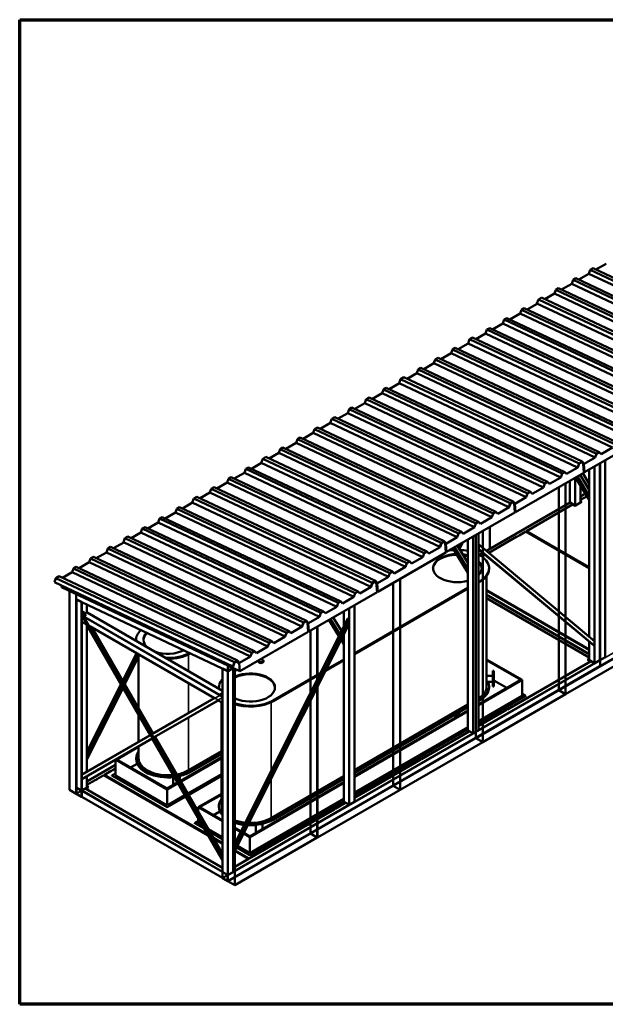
# Model space of a CAD drawing. Header units: millimetres. Extents: x 200 to 14650, y 200 to 10300.
# Tile 1 of 2: x 200 to 6208, y 200 to 10300. Entities that reach past the tile are written whole.
import ezdxf

# ---------------------------------------------------------------- set-up
doc = ezdxf.new("R2010")
doc.units = ezdxf.units.MM
doc.header["$LTSCALE"] = 50
for name, color, linetype, lineweight in [('Border (ISO)', 7, 'Continuous', 70), ('Visible (ISO)', 7, 'Continuous', 50), ('Visible Narrow (ISO)', 7, 'Continuous', 35)]:
    doc.layers.add(name, color=color, linetype=linetype, lineweight=lineweight)

# ---------------------------------------------------------------- blocks, each defined once
blk = doc.blocks.new('Borders right top border')
at = {"layer": 'Border (ISO)'}
for p, q in [((4, 206), (293, 206)), ((4, 4), (4, 206)), ((293, 4), (4, 4))]:
    blk.add_line(p, q, dxfattribs=at)

msp = doc.modelspace()

# ---------------------------------------------------------------- linework, layer by layer
at = {"layer": 'Visible (ISO)'}
for p, q in [((6216, 7796), (6112, 7736)), ((6040, 7694), (5936, 7634)), ((6054, 7733), (6040, 7694)), ((7871, 6829), (6040, 7694)), ((6083, 7750), (6054, 7733)), ((7885, 6869), (6054, 7733)), ((7914, 6885), (6083, 7750)), ((5864, 7592), (5759, 7531)), ((5878, 7631), (5864, 7592)), ((7695, 6727), (5864, 7592)), ((5906, 7647), (5878, 7631)), ((7709, 6766), (5878, 7631)), ((7737, 6783), (5906, 7647)), ((5687, 7490), (5588, 7433)), ((5701, 7529), (5687, 7490)), ((7518, 6625), (5687, 7490)), ((5729, 7545), (5701, 7529)), ((7532, 6664), (5701, 7529)), ((7560, 6681), (5729, 7545)), ((5509, 7387), (5405, 7327)), ((5522, 7430), (5507, 7389)), ((7338, 6524), (5507, 7389)), ((5554, 7449), (5522, 7430)), ((7353, 6565), (5522, 7430)), ((7385, 6584), (5554, 7449)), ((5333, 7286), (5228, 7225)), ((5347, 7325), (5333, 7286)), ((7164, 6421), (5333, 7286)), ((5376, 7341), (5347, 7325)), ((7178, 6460), (5347, 7325)), ((7207, 6477), (5376, 7341)), ((5157, 7184), (5052, 7123)), ((5171, 7223), (5157, 7184)), ((6987, 6319), (5157, 7184)), ((5199, 7239), (5171, 7223)), ((7002, 6358), (5171, 7223)), ((7030, 6375), (5199, 7239)), ((4980, 7082), (4881, 7024)), ((4994, 7121), (4980, 7082)), ((6811, 6217), (4980, 7082)), ((5022, 7137), (4994, 7121)), ((6825, 6256), (4994, 7121)), ((6853, 6272), (5022, 7137)), ((4802, 6979), (4698, 6919)), ((4815, 7022), (4800, 6980)), ((6631, 6116), (4800, 6980)), ((4847, 7040), (4815, 7022)), ((6646, 6157), (4815, 7022)), ((6678, 6176), (4847, 7040)), ((4626, 6878), (4521, 6817)), ((4640, 6917), (4626, 6878)), ((6457, 6013), (4626, 6878)), ((4669, 6933), (4640, 6917)), ((6471, 6052), (4640, 6917)), ((6499, 6068), (4669, 6933)), ((4449, 6776), (4345, 6715)), ((4463, 6815), (4449, 6776)), ((6280, 5911), (4449, 6776)), ((4492, 6831), (4463, 6815)), ((6294, 5950), (4463, 6815)), ((6323, 5966), (4492, 6831)), ((4273, 6673), (4174, 6616)), ((4287, 6713), (4273, 6673)), ((6104, 5809), (4273, 6673)), ((4315, 6729), (4287, 6713)), ((6118, 5848), (4287, 6713)), ((6146, 5864), (4315, 6729)), ((4095, 6571), (3991, 6511)), ((4108, 6614), (4093, 6572)), ((5924, 5707), (4093, 6572)), ((4140, 6632), (4108, 6614)), ((5939, 5749), (4108, 6614)), ((5971, 5768), (4140, 6632)), ((3919, 6469), (3814, 6409)), ((3933, 6508), (3919, 6469)), ((5750, 5605), (3919, 6469)), ((3961, 6525), (3933, 6508)), ((5764, 5644), (3933, 6508)), ((5792, 5660), (3961, 6525)), ((3742, 6367), (3637, 6307)), ((3756, 6406), (3742, 6367)), ((5573, 5503), (3742, 6367)), ((3785, 6423), (3756, 6406)), ((5587, 5542), (3756, 6406)), ((5616, 5558), (3785, 6423)), ((3566, 6265), (3467, 6208)), ((3580, 6304), (3566, 6265)), ((5396, 5401), (3566, 6265)), ((3608, 6321), (3580, 6304)), ((5411, 5440), (3580, 6304)), ((5439, 5456), (3608, 6321)), ((3388, 6163), (3284, 6103)), ((3401, 6205), (3386, 6164)), ((5217, 5299), (3386, 6164)), ((3433, 6224), (3401, 6205)), ((5232, 5341), (3401, 6205)), ((5264, 5359), (3433, 6224)), ((3212, 6061), (3107, 6001)), ((3226, 6100), (3212, 6061)), ((5043, 5196), (3212, 6061)), ((3254, 6117), (3226, 6100)), ((5057, 5236), (3226, 6100)), ((5085, 5252), (3254, 6117)), ((5994, 5657), (6694, 6061)), ((3035, 5959), (2930, 5898)), ((3049, 5998), (3035, 5959)), ((4866, 5094), (3035, 5959)), ((3078, 6014), (3049, 5998)), ((4880, 5133), (3049, 5998)), ((4908, 5150), (3078, 6014)), ((2872, 5896), (2858, 5857)), ((2901, 5912), (2872, 5896)), ((4703, 5031), (2872, 5896)), ((4732, 5048), (2901, 5912)), ((6146, 5864), (6118, 5848)), ((6164, 5844), (6146, 5864)), ((6164, 5844), (6280, 5911)), ((2693, 5797), (2679, 5756)), ((2726, 5816), (2693, 5797)), ((4524, 4933), (2693, 5797)), ((4556, 4951), (2726, 5816)), ((2858, 5857), (2759, 5800)), ((4689, 4992), (2858, 5857)), ((5971, 5768), (5939, 5749)), ((5941, 5746), (5969, 5762)), ((5969, 5762), (5941, 5746)), ((5969, 5762), (5988, 5742)), ((5980, 5751), (5969, 5762)), ((5992, 5744), (5971, 5768)), ((5992, 5744), (6104, 5809)), ((6118, 5848), (6104, 5809)), ((6208, 3764), (6208, 5780)), ((2519, 5692), (2505, 5653)), ((2547, 5708), (2519, 5692)), ((4350, 4827), (2519, 5692)), ((4378, 4844), (2547, 5708)), ((2681, 5754), (2577, 5694)), ((4509, 4891), (2679, 5756)), ((5792, 5660), (5764, 5644)), ((5811, 5640), (5792, 5660)), ((5811, 5640), (5927, 5707)), ((5939, 5749), (5924, 5707)), ((5924, 5707), (5927, 5707)), ((5927, 5707), (5941, 5746)), ((5941, 5746), (5927, 5707)), ((5981, 5745), (5980, 5751)), ((5980, 5751), (5987, 5653)), ((5981, 5745), (5988, 5742)), ((5987, 5660), (5981, 5745)), ((5987, 5660), (5994, 5657)), ((5987, 5653), (5987, 5660)), ((5994, 5657), (5988, 5742)), ((6043, 5685), (6043, 3973)), ((6151, 5748), (6151, 3731)), ((2342, 5590), (2328, 5551)), ((2370, 5606), (2342, 5590)), ((4173, 4725), (2342, 5590)), ((4201, 4742), (2370, 5606)), ((2505, 5653), (2400, 5592)), ((4336, 4788), (2505, 5653)), ((5287, 5249), (5987, 5653)), ((5616, 5558), (5587, 5542)), ((5634, 5538), (5616, 5558)), ((5634, 5538), (5750, 5605)), ((5764, 5644), (5750, 5605)), ((5845, 5571), (5845, 5348)), ((5903, 5604), (6043, 5376)), ((5949, 5631), (6043, 5477)), ((6043, 5539), (5977, 5647)), ((2165, 5488), (2151, 5449)), ((2194, 5504), (2165, 5488)), ((3996, 4623), (2165, 5488)), ((4025, 4640), (2194, 5504)), ((2328, 5551), (2223, 5490)), ((4159, 4686), (2328, 5551)), ((5439, 5456), (5411, 5440)), ((5457, 5436), (5439, 5456)), ((5457, 5436), (5573, 5503)), ((5587, 5542), (5573, 5503)), ((5730, 3421), (5730, 5504)), ((5730, 5504), (5730, 3421)), ((5799, 5544), (5799, 3380)), ((5799, 3381), (5799, 5544)), ((5800, 5545), (5800, 3380)), ((5953, 5523), (5953, 5348)), ((1986, 5389), (1971, 5347)), ((2018, 5407), (1986, 5389)), ((3817, 4524), (1986, 5389)), ((3849, 4543), (2018, 5407)), ((2151, 5449), (2052, 5391)), ((3982, 4584), (2151, 5449)), ((5264, 5359), (5232, 5341)), ((5234, 5338), (5262, 5354)), ((5262, 5354), (5234, 5338)), ((5262, 5354), (5281, 5334)), ((5272, 5342), (5262, 5354)), ((5285, 5336), (5264, 5359)), ((5285, 5336), (5396, 5401)), ((5411, 5440), (5396, 5401)), ((5953, 5409), (6005, 5439)), ((5953, 5374), (6021, 5413)), ((5966, 5353), (5953, 5360)), ((5953, 5358), (5964, 5351)), ((1812, 5284), (1798, 5245)), ((1840, 5300), (1812, 5284)), ((3643, 4419), (1812, 5284)), ((3671, 4435), (1840, 5300)), ((1974, 5346), (1870, 5286)), ((3802, 4483), (1971, 5347)), ((4988, 4852), (5846, 5347)), ((5104, 5232), (5220, 5298)), ((5232, 5341), (5217, 5299)), ((5217, 5299), (5220, 5298)), ((5220, 5298), (5234, 5338)), ((5234, 5338), (5220, 5298)), ((5273, 5337), (5272, 5342)), ((5272, 5342), (5280, 5244)), ((5273, 5337), (5281, 5334)), ((5280, 5252), (5273, 5337)), ((5287, 5249), (5281, 5334)), ((5401, 5055), (5871, 5326)), ((5847, 5346), (5895, 5318)), ((5871, 5326), (5896, 5312)), ((5896, 5312), (5966, 5353)), ((5903, 5318), (5952, 5346)), ((1635, 5182), (1621, 5143)), ((1663, 5198), (1635, 5182)), ((3466, 4317), (1635, 5182)), ((3494, 4333), (1663, 5198)), ((1798, 5245), (1693, 5184)), ((3629, 4380), (1798, 5245)), ((4580, 4840), (5280, 5244)), ((4927, 5129), (5043, 5196)), ((5057, 5236), (5043, 5196)), ((5085, 5252), (5057, 5236)), ((5104, 5232), (5085, 5252)), ((5280, 5252), (5287, 5249)), ((5280, 5244), (5280, 5252)), ((1458, 5080), (1444, 5040)), ((1487, 5096), (1458, 5080)), ((3289, 4215), (1458, 5080)), ((3317, 4231), (1487, 5096)), ((1621, 5143), (1516, 5082)), ((3452, 4278), (1621, 5143)), ((4750, 5027), (4866, 5094)), ((4880, 5133), (4866, 5094)), ((4908, 5150), (4880, 5133)), ((4927, 5129), (4908, 5150)), ((4950, 5054), (4950, 2890)), ((4950, 2891), (4950, 5054)), ((4952, 5055), (4952, 2890)), ((5022, 5096), (5022, 4872)), ((5022, 4872), (5022, 5096)), ((5323, 5010), (5394, 5050)), ((5394, 5050), (6043, 4675)), ((6043, 4684), (5401, 5055)), ((5401, 5052), (5401, 5055)), ((5401, 5052), (6043, 4681)), ((1279, 4981), (1264, 4939)), ((1311, 4999), (1279, 4981)), ((3110, 4116), (1279, 4981)), ((3142, 4135), (1311, 4999)), ((1444, 5040), (1345, 4983)), ((3275, 4176), (1444, 5040)), ((4556, 4951), (4524, 4933)), ((4578, 4928), (4556, 4951)), ((4578, 4928), (4689, 4992)), ((4703, 5031), (4689, 4992)), ((4732, 5048), (4703, 5031)), ((4750, 5027), (4732, 5048)), ((4799, 4967), (4799, 3013)), ((4881, 2931), (4881, 5014)), ((4881, 5014), (4881, 2931)), ((4907, 5029), (4907, 3013)), ((5014, 4831), (5301, 4997)), ((5302, 4998), (5305, 4999)), ((5302, 4997), (5302, 4998)), ((5306, 5000), (5317, 5006)), ((5306, 4999), (5306, 5000)), ((5321, 5004), (5317, 5006)), ((5319, 5007), (5320, 5008)), ((5319, 5007), (5322, 5005)), ((5319, 5006), (5319, 5007)), ((5324, 5007), (5320, 5008)), ((5322, 5005), (5321, 5004)), ((5323, 5010), (5325, 5007)), ((5323, 5007), (5323, 5010)), ((5323, 5007), (5323, 5007)), ((5422, 5040), (5417, 5037)), ((1105, 4875), (1091, 4836)), ((1133, 4892), (1105, 4875)), ((2936, 4011), (1105, 4875)), ((2964, 4027), (1133, 4892)), ((1267, 4938), (1163, 4878)), ((3095, 4074), (1264, 4939)), ((4397, 4823), (4513, 4890)), ((4524, 4933), (4509, 4891)), ((4509, 4891), (4513, 4890)), ((4513, 4890), (4527, 4929)), ((4527, 4929), (4513, 4890)), ((4527, 4929), (4555, 4946)), ((4555, 4946), (4527, 4929)), ((4555, 4946), (4573, 4925)), ((4565, 4934), (4555, 4946)), ((4566, 4929), (4565, 4934)), ((4565, 4934), (4573, 4836)), ((4566, 4929), (4573, 4925)), ((4573, 4844), (4566, 4929)), ((4580, 4840), (4573, 4925)), ((4645, 4878), (4799, 4626)), ((4652, 4861), (4652, 4865)), ((4690, 4904), (4799, 4727)), ((4709, 4915), (4709, 4873)), ((4712, 4869), (4745, 4936)), ((6095, 3930), (4907, 4920)), ((6085, 3883), (4907, 4866)), ((4908, 4873), (4908, 4914)), ((4909, 4914), (4909, 4872)), ((928, 4773), (914, 4734)), ((956, 4790), (928, 4773)), ((2759, 3909), (928, 4773)), ((2787, 3925), (956, 4790)), ((1091, 4836), (986, 4776)), ((2922, 3972), (1091, 4836)), ((3873, 4432), (4573, 4836)), ((4220, 4721), (4336, 4788)), ((4350, 4827), (4336, 4788)), ((4378, 4844), (4350, 4827)), ((4397, 4823), (4378, 4844)), ((4573, 4844), (4580, 4840)), ((4573, 4836), (4573, 4844)), ((4915, 4810), (4950, 4830)), ((4945, 4791), (4975, 4809)), ((8133, 4812), (6153, 3668)), ((751, 4671), (737, 4632)), ((779, 4688), (751, 4671)), ((2582, 3807), (751, 4671)), ((2610, 3823), (779, 4688)), ((914, 4734), (809, 4674)), ((2745, 3870), (914, 4734)), ((4043, 4619), (4159, 4686)), ((4173, 4725), (4159, 4686)), ((4201, 4742), (4173, 4725)), ((4220, 4721), (4201, 4742)), ((5015, 4674), (5015, 4666)), ((572, 4572), (557, 4531)), ((604, 4591), (572, 4572)), ((2403, 3708), (572, 4572)), ((2435, 3726), (604, 4591)), ((737, 4632), (638, 4575)), ((2568, 3768), (737, 4632)), ((3871, 4520), (3982, 4584)), ((3996, 4623), (3982, 4584)), ((4025, 4640), (3996, 4623)), ((4043, 4619), (4025, 4640)), ((4102, 4564), (4102, 2400)), ((4102, 2401), (4102, 4564)), ((4103, 4565), (4103, 2401)), ((4990, 3565), (4990, 4594)), ((2388, 3666), (557, 4531)), ((628, 4480), (626, 4498)), ((628, 4480), (2459, 3616)), ((3634, 3799), (4799, 4472)), ((4799, 4464), (3634, 3791)), ((3690, 4415), (3805, 4482)), ((3817, 4524), (3802, 4483)), ((3802, 4483), (3805, 4482)), ((3805, 4482), (3820, 4521)), ((3820, 4521), (3805, 4482)), ((3849, 4543), (3817, 4524)), ((3820, 4521), (3848, 4537)), ((3848, 4537), (3820, 4521)), ((3848, 4537), (3866, 4517)), ((3858, 4526), (3848, 4537)), ((3871, 4520), (3849, 4543)), ((3859, 4520), (3858, 4526)), ((3858, 4526), (3866, 4428)), ((3859, 4520), (3866, 4517)), ((3866, 4435), (3859, 4520)), ((3873, 4432), (3866, 4517)), ((4032, 2441), (4032, 4524)), ((4032, 4524), (4032, 2441)), ((4907, 4534), (4920, 4542)), ((4920, 4534), (4907, 4526)), ((6043, 3839), (4990, 4447)), ((4990, 4444), (6043, 3836)), ((710, 2400), (710, 4441)), ((780, 2360), (780, 4408)), ((780, 4408), (780, 4356)), ((781, 4353), (2337, 3619)), ((782, 2425), (782, 4352)), ((832, 4327), (784, 4349)), ((786, 4351), (834, 4328)), ((3166, 4024), (3866, 4428)), ((3513, 4313), (3629, 4380)), ((3643, 4419), (3629, 4380)), ((3671, 4435), (3643, 4419)), ((3690, 4415), (3671, 4435)), ((3866, 4435), (3873, 4432)), ((3866, 4428), (3866, 4435)), ((6043, 3792), (4990, 4400)), ((4990, 4365), (6043, 3757)), ((890, 4219), (890, 4302)), ((3336, 4211), (3452, 4278)), ((3466, 4317), (3452, 4278)), ((3494, 4333), (3466, 4317)), ((3513, 4313), (3494, 4333)), ((3634, 4294), (3634, 2278)), ((836, 4217), (836, 4180)), ((836, 4184), (836, 4128)), ((848, 4228), (839, 4223)), ((877, 4181), (850, 4227)), ((889, 4219), (863, 4204)), ((2281, 3417), (892, 4219)), ((2389, 1817), (3566, 4157)), ((3163, 4111), (3275, 4176)), ((3289, 4215), (3275, 4176)), ((3317, 4231), (3289, 4215)), ((3336, 4211), (3317, 4231)), ((3372, 4143), (3475, 3975)), ((3417, 4169), (3502, 4030)), ((3526, 4232), (3526, 4077)), ((3577, 4153), (3569, 4158)), ((3580, 4105), (3580, 4146)), ((881, 4100), (838, 4125)), ((1540, 2960), (881, 4101)), ((890, 2587), (890, 4085)), ((2197, 3341), (920, 4078)), ((1570, 2979), (944, 4064)), ((2391, 1740), (3579, 4102)), ((2982, 4007), (3098, 4074)), ((3110, 4116), (3095, 4074)), ((3095, 4074), (3098, 4074)), ((3098, 4074), (3112, 4113)), ((3112, 4113), (3098, 4074)), ((3142, 4135), (3110, 4116)), ((3112, 4113), (3141, 4129)), ((3141, 4129), (3112, 4113)), ((3141, 4129), (3159, 4109)), ((3151, 4118), (3141, 4129)), ((3163, 4111), (3142, 4135)), ((3152, 4112), (3151, 4118)), ((3151, 4118), (3159, 4020)), ((3152, 4112), (3159, 4109)), ((3159, 4027), (3152, 4112)), ((3166, 4024), (3159, 4109)), ((3253, 4074), (3253, 1910)), ((3253, 1911), (3253, 4074)), ((3255, 4075), (3255, 1911)), ((1395, 3931), (1395, 3940)), ((2459, 3616), (3159, 4020)), ((2806, 3905), (2922, 3972)), ((2936, 4011), (2922, 3972)), ((2964, 4027), (2936, 4011)), ((2982, 4007), (2964, 4027)), ((3159, 4027), (3166, 4024)), ((3159, 4020), (3159, 4027)), ((3184, 1951), (3184, 4034)), ((3184, 4034), (3184, 1951)), ((3525, 3994), (3526, 3992)), ((3526, 3996), (3526, 2278)), ((2629, 3803), (2745, 3870)), ((2759, 3909), (2745, 3870)), ((2787, 3925), (2759, 3909)), ((2806, 3905), (2787, 3925)), ((3497, 3938), (3526, 3891)), ((5730, 3421), (6578, 3911)), ((5800, 3380), (6647, 3869)), ((6043, 3919), (6043, 3731)), ((6094, 3878), (6086, 3883)), ((6097, 3882), (6097, 3923)), ((1258, 3521), (1399, 3802)), ((1279, 3484), (1420, 3764)), ((1420, 3789), (1420, 3240)), ((1950, 3799), (1952, 3800)), ((2456, 3703), (2568, 3768)), ((2582, 3807), (2568, 3768)), ((2610, 3823), (2582, 3807)), ((2629, 3803), (2610, 3823)), ((5355, 3527), (4990, 3738)), ((6043, 3743), (6026, 3734)), ((6029, 3733), (6043, 3741)), ((6206, 3762), (6158, 3734)), ((2281, 3643), (2281, 1560)), ((2331, 3619), (2283, 3641)), ((2285, 3643), (2333, 3620)), ((2334, 1464), (6153, 3668)), ((2335, 3674), (2335, 1462)), ((2335, 3621), (2335, 3674)), ((2338, 3673), (2338, 3623)), ((2340, 3621), (2387, 3649)), ((2388, 3647), (2340, 3619)), ((2340, 3619), (2388, 3647)), ((2403, 3708), (2388, 3666)), ((2388, 3666), (2391, 3665)), ((2389, 3648), (2389, 1560)), ((2391, 3665), (2405, 3705)), ((2435, 3726), (2403, 3708)), ((2405, 3705), (2434, 3721)), ((2406, 3640), (2406, 1421)), ((2423, 3715), (2452, 3701)), ((2434, 3721), (2452, 3701)), ((2456, 3703), (2435, 3726)), ((2459, 3616), (2452, 3701)), ((2650, 3715), (2650, 3723)), ((2700, 3715), (2700, 3723)), ((3526, 3729), (3337, 3620)), ((3342, 3631), (3526, 3737)), ((4990, 3730), (5341, 3527)), ((6055, 3718), (5206, 3228)), ((5206, 3225), (6055, 3715)), ((6026, 3734), (6055, 3718)), ((6038, 3727), (6043, 3730)), ((6045, 3729), (6093, 3701)), ((6055, 3715), (6055, 3718)), ((6101, 3701), (6150, 3729)), ((6154, 3727), (6154, 3671)), ((6154, 3671), (6154, 3727)), ((2424, 3632), (2389, 3612)), ((2799, 3317), (3285, 3598)), ((3279, 3586), (2799, 3309)), ((4990, 3571), (5055, 3571)), ((5055, 3620), (5055, 3460)), ((5065, 3620), (5055, 3620)), ((5065, 3460), (5065, 3620)), ((890, 2791), (1238, 3482)), ((890, 2710), (1260, 3445)), ((2244, 3450), (2244, 3442)), ((5341, 3527), (4907, 3277)), ((4907, 3269), (5355, 3527)), ((4990, 3508), (5055, 3508)), ((4990, 3458), (4990, 3508)), ((5015, 3450), (5015, 3458)), ((5065, 3460), (5055, 3460)), ((5199, 3446), (5065, 3523)), ((5355, 3364), (5355, 3527)), ((1560, 2974), (2196, 3341)), ((2253, 3374), (2281, 3390)), ((2279, 3347), (2279, 3384)), ((2279, 3351), (2279, 3295)), ((2280, 3385), (2280, 3348)), ((2281, 3297), (2281, 3352)), ((2281, 3344), (2281, 3344)), ((4881, 2931), (5730, 3421)), ((5355, 3364), (4907, 3105)), ((4907, 3085), (5390, 3364)), ((4952, 2890), (5799, 3380)), ((5390, 3364), (5355, 3384)), ((5390, 3358), (5390, 3364)), ((5730, 3421), (5799, 3381)), ((5730, 3421), (5800, 3380)), ((5799, 3380), (5799, 3381)), ((1580, 2939), (2236, 3318)), ((2280, 3293), (2236, 3318)), ((2269, 2233), (2269, 3299)), ((3634, 2603), (4799, 3276)), ((3634, 2583), (4799, 3255)), ((4799, 3247), (3634, 2575)), ((4907, 3318), (4920, 3325)), ((4920, 3317), (4907, 3309)), ((5178, 3236), (5199, 3224)), ((5180, 3235), (5185, 3237)), ((5180, 3235), (5185, 3237)), ((5187, 3236), (5182, 3233)), ((5183, 3233), (5188, 3236)), ((5206, 3228), (5185, 3240)), ((5185, 3237), (5206, 3225)), ((1420, 3167), (1420, 2893)), ((4799, 3214), (3634, 2542)), ((3634, 2534), (4799, 3206)), ((4672, 3174), (4672, 3142)), ((5199, 3224), (4907, 3055)), ((4907, 3052), (5199, 3221)), ((5199, 3221), (5199, 3224)), ((5206, 3225), (5206, 3228)), ((4799, 3043), (3634, 2371)), ((839, 2557), (1539, 2961)), ((2281, 1748), (1590, 2945)), ((3634, 2350), (4799, 3023)), ((4032, 2441), (4881, 2931)), ((4810, 2999), (4322, 2717)), ((4322, 2715), (4810, 2997)), ((4789, 3011), (4810, 2999)), ((4791, 3010), (4799, 3014)), ((4794, 3009), (4799, 3012)), ((4800, 3010), (4848, 2983)), ((4810, 2997), (4810, 2999)), ((4857, 2983), (4905, 3010)), ((4881, 2931), (4950, 2891)), ((4881, 2931), (4952, 2890)), ((839, 2511), (1559, 2927)), ((1197, 2711), (1420, 2840)), ((1420, 2847), (1420, 2723)), ((2279, 1679), (1558, 2928)), ((4103, 2401), (4950, 2890)), ((4950, 2890), (4950, 2891)), ((2269, 2734), (1851, 2493)), ((2269, 2795), (1932, 2601)), ((2269, 2774), (1950, 2590)), ((1950, 2582), (2269, 2766)), ((4296, 2724), (4301, 2727)), ((4296, 2724), (4301, 2727)), ((4322, 2717), (4301, 2730)), ((4301, 2727), (4322, 2715)), ((890, 2486), (1183, 2655)), ((1183, 2547), (1183, 2710)), ((1184, 2710), (1713, 2405)), ((1713, 2413), (1197, 2711)), ((1406, 2668), (1338, 2629)), ((1395, 2723), (1395, 2715)), ((1855, 2486), (2269, 2725)), ((4315, 2713), (3634, 2320)), ((3634, 2317), (4315, 2711)), ((4294, 2725), (4315, 2713)), ((4303, 2726), (4298, 2723)), ((4299, 2723), (4304, 2726)), ((4315, 2711), (4315, 2713)), ((4322, 2715), (4322, 2717)), ((836, 2551), (836, 2514)), ((890, 2425), (890, 2541)), ((992, 2509), (1063, 2550)), ((1063, 2550), (2133, 1932)), ((1070, 2554), (1139, 2594)), ((1070, 2552), (1070, 2554)), ((2126, 1944), (1070, 2554)), ((1070, 2552), (2128, 1940)), ((1086, 2536), (1091, 2539)), ((1141, 2595), (1156, 2604)), ((1141, 2594), (1141, 2595)), ((1183, 2568), (1147, 2547)), ((1147, 2547), (1713, 2221)), ((1147, 2542), (1147, 2547)), ((1159, 2602), (1156, 2604)), ((1157, 2605), (1161, 2603)), ((1157, 2603), (1157, 2605)), ((1157, 2605), (1159, 2605)), ((1162, 2603), (1159, 2605)), ((1161, 2603), (1159, 2602)), ((1160, 2606), (1162, 2607)), ((1160, 2606), (1164, 2604)), ((1160, 2605), (1160, 2606)), ((1165, 2605), (1162, 2607)), ((1164, 2604), (1162, 2603)), ((1163, 2608), (1164, 2609)), ((1163, 2608), (1167, 2606)), ((1163, 2606), (1163, 2608)), ((1168, 2607), (1164, 2609)), ((1167, 2606), (1165, 2605)), ((1166, 2610), (1183, 2619)), ((1166, 2610), (1169, 2608)), ((1166, 2608), (1166, 2610)), ((1169, 2608), (1168, 2607)), ((1713, 2241), (1183, 2547)), ((1773, 2530), (1773, 2447)), ((1844, 2541), (1844, 2506)), ((2269, 2562), (1926, 2364)), ((1935, 2349), (2269, 2542)), ((2781, 2111), (3526, 2541)), ((879, 2411), (907, 2427)), ((890, 2451), (974, 2499)), ((907, 2427), (890, 2437)), ((890, 2435), (905, 2426)), ((975, 2499), (989, 2507)), ((975, 2499), (975, 2499)), ((993, 2506), (989, 2507)), ((992, 2509), (994, 2507)), ((992, 2507), (992, 2509)), ((992, 2507), (992, 2507)), ((1820, 2474), (1713, 2413)), ((1713, 2405), (1824, 2468)), ((3526, 2480), (2562, 1923)), ((2562, 1915), (3526, 2471)), ((2799, 2100), (3526, 2520)), ((3526, 2512), (2799, 2092)), ((3184, 1951), (4032, 2441)), ((4032, 2441), (4102, 2401)), ((4032, 2441), (4103, 2401)), ((780, 2360), (710, 2400)), ((780, 2420), (780, 2365)), ((781, 2360), (780, 2360)), ((781, 2423), (783, 2424)), ((782, 2363), (782, 2419)), ((832, 2395), (784, 2423)), ((832, 2395), (784, 2423)), ((784, 2420), (832, 2392)), ((832, 2332), (784, 2360)), ((784, 2357), (832, 2329)), ((834, 2389), (834, 2333)), ((835, 2329), (837, 2330)), ((836, 2332), (836, 2387)), ((836, 2332), (836, 2387)), ((838, 2329), (2279, 1497)), ((841, 2395), (889, 2423)), ((889, 2423), (841, 2395)), ((2281, 1601), (879, 2411)), ((879, 2409), (879, 2411)), ((879, 2409), (2281, 1599)), ((892, 2423), (895, 2421)), ((1713, 2241), (1713, 2405)), ((1894, 2346), (1713, 2241)), ((1713, 2221), (1903, 2331)), ((2269, 2358), (2031, 2221)), ((2045, 2221), (2269, 2350)), ((3255, 1911), (4102, 2400)), ((4102, 2400), (4102, 2401)), ((2244, 2225), (2244, 2233)), ((3526, 2308), (2562, 1751)), ((2562, 1731), (3526, 2288)), ((3537, 2264), (3438, 2207)), ((3438, 2205), (3537, 2262)), ((3516, 2276), (3537, 2264)), ((3518, 2275), (3526, 2279)), ((3521, 2274), (3526, 2277)), ((3528, 2276), (3576, 2248)), ((3537, 2262), (3537, 2264)), ((3584, 2248), (3632, 2276)), ((1713, 2215), (1713, 2221)), ((2031, 2221), (2281, 2077)), ((2031, 2181), (2031, 2221)), ((2281, 2085), (2045, 2221)), ((2254, 2178), (2187, 2139)), ((3431, 2203), (2555, 1697)), ((2555, 1694), (3431, 2200)), ((3410, 2215), (3431, 2203)), ((3412, 2214), (3417, 2217)), ((3412, 2214), (3417, 2217)), ((3419, 2216), (3414, 2213)), ((3415, 2213), (3420, 2215)), ((3438, 2207), (3417, 2219)), ((3417, 2217), (3438, 2205)), ((3431, 2200), (3431, 2203)), ((3438, 2205), (3438, 2207)), ((2031, 2078), (1996, 2058)), ((1996, 2058), (2093, 2002)), ((1996, 2052), (1996, 2058)), ((2031, 2058), (2031, 2108)), ((2075, 2032), (2031, 2058)), ((2470, 1976), (2389, 2022)), ((2622, 2040), (2622, 1958)), ((2692, 2051), (2692, 1998)), ((2281, 1913), (2138, 1996)), ((2156, 1965), (2281, 1893)), ((2335, 1462), (3184, 1951)), ((2389, 2014), (2466, 1970)), ((2498, 1952), (2562, 1915)), ((2562, 1923), (2501, 1958)), ((3184, 1951), (3253, 1911)), ((3184, 1951), (3255, 1911)), ((2281, 1854), (2189, 1908)), ((2191, 1904), (2281, 1852)), ((2196, 1895), (2281, 1846)), ((2403, 1843), (2389, 1851)), ((2389, 1830), (2395, 1827)), ((2406, 1421), (3253, 1910)), ((2562, 1751), (2434, 1825)), ((2562, 1751), (2562, 1915)), ((3253, 1910), (3253, 1911)), ((2279, 1681), (2279, 1718)), ((2280, 1719), (2280, 1682)), ((2391, 1743), (2391, 1785)), ((2392, 1784), (2392, 1743)), ((2408, 1773), (2548, 1693)), ((2410, 1778), (2555, 1694)), ((2555, 1697), (2411, 1779)), ((2426, 1809), (2562, 1731)), ((2562, 1725), (2562, 1731)), ((2548, 1693), (2389, 1601)), ((2389, 1599), (2548, 1690)), ((2528, 1704), (2533, 1707)), ((2531, 1702), (2536, 1705)), ((2536, 1705), (2531, 1702)), ((2548, 1690), (2548, 1693)), ((2555, 1694), (2555, 1697)), ((2279, 1555), (2279, 1499)), ((2279, 1499), (2279, 1555)), ((2280, 1557), (2282, 1558)), ((2281, 1498), (2281, 1553)), ((2331, 1529), (2283, 1557)), ((2283, 1557), (2331, 1529)), ((2283, 1555), (2331, 1527)), ((2333, 1523), (2333, 1468)), ((2335, 1466), (2335, 1522)), ((2340, 1529), (2388, 1557)), ((2331, 1466), (2283, 1494)), ((2283, 1492), (2331, 1464)), ((2335, 1462), (2406, 1421))]:
    msp.add_line(p, q, dxfattribs=at)
for centre, major_axis, ratio, start_param, end_param in [((5851, 5348), (-6, 0), 0.57735, 0, 0.785398), ((5899, 5320), (6, 0), 0.57735, 3.926991, 5.497787), ((5947, 5348), (6, 0), 0.57735, 5.497787, 6.283185), ((5302, 4997), (1, 0), 0.57735, 3.926991, 7.068583), ((5305, 4999), (1, 0), 0.57735, 3.926991, 7.068583), ((5325, 5007), (0.5, 0), 0.57735, 4.243505, 6.752069), ((4690, 4674), (-325, 0), 0.57735, 4.821327, 4.971676), ((4690, 4674), (-325, 0), 0.57735, 4.371841, 4.632141), ((4906, 4915), (-1.12, 5.38), 0.482607, 4.305805, 5.754981), ((4906, 4915), (0.56, -2.69), 0.482607, 1.164212, 2.489922), ((4906, 4874), (-0.56, 2.69), 0.482607, 2.980096, 4.305805), ((4906, 4874), (1.12, -5.38), 0.482607, 5.998221, 7.447398), ((4690, 4674), (-250, 0), 0.57735, 4.750071, 8.303137), ((4690, 4666), (-250, 0), 0.57735, 4.730244, 6.254897), ((4690, 4674), (250, 0), 0.57735, 1.121641, 1.351721), ((4690, 4666), (250, 0), 0.57735, 1.121641, 1.329304), ((4690, 4674), (325, 0), 0.57735, 5.497787, 7.124043), ((4690, 4674), (250, 0), 0.57735, 5.761281, 6.80509), ((4690, 4666), (250, 0), 0.57735, 0.028288, 0.521905), ((4690, 4666), (325, 0), 0.57735, 5.497787, 6.283185), ((784, 4359), (-2.99, -5.22), 0.57734, 5.493672, 6.328701), ((788, 4352), (-6, -0.43), 0.522879, 5.855655, 7.030777), ((788, 4352), (3, 0.22), 0.522879, 3.198579, 3.889184), ((836, 4329), (6, 0.43), 0.522879, 3.889184, 5.064306), ((836, 4329), (-3, -0.22), 0.522879, 0.747592, 1.438197), ((839, 4218), (1.3, 4.85), 0.517638, 0.477658, 2.048455), ((848, 4223), (1.3, 4.85), 0.517638, 5.805527, 6.760844), ((889, 4214), (3, 5.2), 0.57735, 0, 0.785398), ((3569, 4153), (1.12, -5.38), 0.482607, 2.735009, 3.687978), ((3577, 4148), (1.12, -5.38), 0.482607, 1.164212, 2.735009), ((841, 4131), (-3, -5.2), 0.57735, 5.497787, 6.283185), ((3577, 4107), (-1.12, 5.38), 0.482607, 3.687978, 4.305805), ((1720, 3940), (-325, 0), 0.57735, 5.720348, 6.344755), ((1720, 3940), (-250, 0), 0.57735, 5.757497, 6.840311), ((1720, 3931), (-250, 0), 0.57735, 5.713292, 6.254897), ((1720, 3931), (-325, 0), 0.57735, 0, 0.016255), ((6086, 3888), (-1.12, 5.38), 0.482607, 2.595207, 2.735009), ((6094, 3883), (-1.12, 5.38), 0.482607, 2.735009, 4.305805), ((6094, 3925), (1.12, -5.38), 0.482607, 1.164212, 2.595207), ((1720, 3940), (250, 0), 0.57735, 4.155263, 5.437415), ((1720, 3940), (-325, 0), 0.57735, 1.509226, 2.33297), ((1720, 3931), (325, 0), 0.57735, 4.696134, 5.497787), ((2675, 3723), (-25, 0), 0.57735, 6.067664, 11.211095), ((6202, 3764), (6, 0), 0.57735, 5.497787, 6.283185), ((2287, 3644), (-6, -0.43), 0.522879, 5.855655, 7.030777), ((2287, 3644), (3, 0.22), 0.522879, 3.198579, 3.889184), ((2388, 3652), (2.99, 5.22), 0.57734, 3.922876, 4.337921), ((2675, 3715), (25, 0), 0.57735, 3.141593, 6.283185), ((6045, 3729), (-3, -5.2), 0.57735, 4.354069, 5.070709), ((6049, 3731), (-6, 0), 0.57735, 0, 0.785398), ((6097, 3704), (6, 0), 0.57735, 3.926991, 5.497787), ((6145, 3731), (6, 0), 0.57735, 5.497787, 6.283185), ((6154, 3736), (-6, 0), 0.57735, 1.143718, 2.356194), ((6150, 3729), (3, -5.2), 0.57735, 0.785398, 1.929116), ((6150, 3729), (-3, 5.2), 0.57735, 3.926991, 5.070709), ((6150, 3673), (3, -5.2), 0.57735, 0, 0.785398), ((6150, 3673), (3, -5.2), 0.57735, 0, 0.785398), ((2569, 3450), (-325, 0), 0.57735, 5.797586, 6.344755), ((2335, 3621), (6, 0.43), 0.522879, 3.889184, 5.459981), ((2335, 3621), (-3, -0.22), 0.522879, 0.747592, 1.438197), ((2340, 3624), (2.99, 5.22), 0.57734, 2.352079, 3.922876), ((2340, 3624), (-1.49, -2.61), 0.57734, 5.493672, 7.064468), ((2569, 3450), (250, 0), 0.57735, 3.912831, 8.653539), ((2569, 3442), (250, 0), 0.57735, 0.028288, 2.370354), ((2569, 3442), (-325, 0), 0.57735, 0, 0.016255), ((4690, 3458), (300, 0), 0.57735, 5.519645, 6.283185), ((4690, 3458), (325, 0), 0.57735, 5.497787, 6.553741), ((4690, 3450), (325, 0), 0.57735, 5.497787, 6.283185), ((2282, 3386), (-1.3, -4.85), 0.517638, 3.740871, 5.190047), ((2283, 3353), (-3, -5.2), 0.57735, 4.354069, 5.497787), ((2282, 3349), (1.3, 4.85), 0.517638, 2.048455, 3.497631), ((2282, 3386), (0.65, 2.43), 0.517638, 0.722745, 2.048455), ((2282, 3349), (-0.65, -2.43), 0.517638, 5.190047, 6.515757), ((2283, 3353), (1.5, 2.6), 0.57735, 1.761692, 2.356194), ((2283, 3298), (-3, -5.2), 0.57735, 5.497787, 6.641505), ((2283, 3298), (-1.5, -2.6), 0.57735, 5.497787, 6.09229), ((2569, 3450), (325, 0), 0.57735, 4.128137, 5.497787), ((2569, 3442), (-325, 0), 0.57735, 0.986545, 2.356194), ((4690, 3286), (-200, 0), 0.57735, 1.482292, 1.7556), ((4805, 3013), (-6, 0), 0.57735, 0, 0.785398), ((4853, 2985), (6, 0), 0.57735, 3.926991, 5.497787), ((4901, 3013), (6, 0), 0.57735, 5.497787, 6.283185), ((1720, 2723), (-325, 0), 0.57735, 5.888394, 8.047811), ((1720, 2715), (-325, 0), 0.57735, 0, 1.778488), ((1720, 2723), (-300, 0), 0.57735, 0, 1.7539), ((839, 2553), (1.3, 4.85), 0.517638, 0.477658, 2.048455), ((1140, 2595), (1.5, 0), 0.57735, 3.926991, 7.068583), ((1720, 2723), (-300, 0), 0.57735, 1.886794, 2.356194), ((1720, 2723), (-325, 0), 0.57735, 1.887237, 2.356194), ((1720, 2715), (325, 0), 0.57735, 5.04259, 5.497787), ((788, 2425), (-6, 0), 0.57735, 0, 0.785398), ((839, 2516), (-1.3, -4.85), 0.517638, 5.190047, 6.760844), ((884, 2425), (6, 0), 0.57735, 5.497787, 6.283185), ((974, 2499), (1, 0), 0.57735, 3.926991, 7.068583), ((994, 2506), (0.5, 0), 0.57735, 4.243505, 6.752069), ((784, 2418), (-3, 5.2), 0.57735, 5.497787, 7.068583), ((784, 2362), (3, -5.2), 0.57735, 3.926991, 5.497787), ((784, 2418), (-1.5, 2.6), 0.57735, 5.497787, 7.068583), ((784, 2362), (-1.5, 2.6), 0.57735, 0.785398, 2.356194), ((832, 2390), (-3, 5.2), 0.57735, 3.926991, 5.497787), ((836, 2397), (-6, 0), 0.57735, 0.785398, 2.356194), ((832, 2390), (1.5, -2.6), 0.57735, 0.785398, 2.356194), ((832, 2334), (1.5, -2.6), 0.57735, 5.497787, 7.068583), ((832, 2334), (3, -5.2), 0.57735, 5.497787, 7.068583), ((841, 2390), (3, 5.2), 0.57735, 0.785398, 2.356194), ((841, 2334), (-3, -5.2), 0.57735, 5.497787, 6.283185), ((889, 2418), (3, 5.2), 0.57735, 0, 0.785398), ((2569, 2233), (-325, 0), 0.57735, 5.888394, 6.768785), ((2569, 2225), (-325, 0), 0.57735, 0, 0.485599), ((2569, 2233), (-300, 0), 0.57735, 0, 0.29052), ((3532, 2278), (-6, 0), 0.57735, 0, 0.785398), ((3580, 2250), (6, 0), 0.57735, 3.926991, 5.497787), ((3628, 2278), (6, 0), 0.57735, 5.497787, 6.283185), ((2569, 2233), (300, 0), 0.57735, 4.071959, 4.526397), ((2569, 2233), (325, 0), 0.57735, 4.128137, 4.518949), ((2569, 2225), (-325, 0), 0.57735, 0.986545, 1.365182), ((2569, 2225), (-325, 0), 0.57735, 1.486524, 2.356194), ((2569, 2233), (325, 0), 0.57735, 4.640507, 5.497787), ((2569, 2233), (300, 0), 0.57735, 4.658362, 5.497787), ((2282, 1720), (-1.3, -4.85), 0.517638, 3.740871, 5.190047), ((2282, 1720), (0.65, 2.43), 0.517638, 0.722745, 2.048455), ((2389, 1785), (-1.12, 5.38), 0.482607, 4.305805, 5.754981), ((2389, 1785), (0.56, -2.69), 0.482607, 1.164212, 2.489922), ((2389, 1744), (-0.56, 2.69), 0.482607, 2.980096, 4.305805), ((2389, 1744), (1.12, -5.38), 0.482607, 5.998221, 7.447398), ((2282, 1683), (1.3, 4.85), 0.517638, 2.048455, 3.497631), ((2282, 1683), (-0.65, -2.43), 0.517638, 5.190047, 6.515757), ((2283, 1557), (3, 5.2), 0.57735, 1.212477, 2.356194), ((2283, 1552), (-3, 5.2), 0.57735, 5.497787, 7.068583), ((2287, 1560), (-6, 0), 0.57735, 0, 0.785398), ((2283, 1552), (-1.5, 2.6), 0.57735, 5.497787, 7.068583), ((2331, 1524), (-3, 5.2), 0.57735, 3.926991, 5.497787), ((2335, 1532), (6, 0), 0.57735, 3.926991, 5.497787), ((2331, 1524), (1.5, -2.6), 0.57735, 0.785398, 2.356194), ((2383, 1560), (6, 0), 0.57735, 5.497787, 6.283185), ((2283, 1497), (3, -5.2), 0.57735, 3.926991, 5.497787), ((2283, 1497), (-1.5, 2.6), 0.57735, 0.785398, 2.356194), ((2331, 1469), (1.5, -2.6), 0.57735, 5.497787, 7.068583), ((2331, 1469), (3, -5.2), 0.57735, 5.497787, 7.068583)]:
    msp.add_ellipse(centre, major_axis=major_axis, ratio=ratio, start_param=start_param, end_param=end_param, dxfattribs=at)
msp.add_open_spline([(4990, 3508), (4989, 3508), (4989, 3508), (4989, 3509), (4989, 3509), (4989, 3511), (4989, 3512), (4989, 3514), (4988, 3515), (4988, 3518), (4988, 3520), (4988, 3523), (4988, 3525), (4988, 3529), (4989, 3531), (4989, 3535), (4989, 3537), (4989, 3541), (4989, 3543), (4989, 3547), (4989, 3549), (4990, 3553), (4990, 3555), (4990, 3558), (4990, 3560), (4990, 3563), (4990, 3564), (4990, 3565)], degree=3, knots=[6.602019, 6.602019, 6.602019, 6.602019, 7.125013, 7.125013, 7.718765, 7.718765, 8.312518, 8.312518, 8.906271, 8.906271, 9.500023, 9.500023, 10.093776, 10.093776, 10.687529, 10.687529, 11.281281, 11.281281, 11.875034, 11.875034, 12.468784, 12.468784, 13.062535, 13.062535, 13.656285, 13.656285, 14.250035, 14.250035, 14.250035, 14.250035], dxfattribs=at)
at = {"layer": 'Visible Narrow (ISO)'}
for p, q in [((9972, 5931), (6154, 3727)), ((9972, 5876), (6154, 3671)), ((6206, 3762), (6206, 5779)), ((6045, 5686), (6045, 3971)), ((6093, 5714), (6093, 3931)), ((6101, 5719), (6101, 3701)), ((6150, 5747), (6150, 3729)), ((6158, 3734), (6158, 5751)), ((5847, 5572), (5847, 5346)), ((5895, 5600), (5895, 5318)), ((5903, 5604), (5903, 5318)), ((5904, 5605), (6043, 5377)), ((5920, 5614), (6043, 5413)), ((5925, 5617), (6043, 5423)), ((5947, 5630), (6043, 5473)), ((6043, 5486), (5953, 5633)), ((6043, 5536), (5976, 5646)), ((5952, 5525), (5952, 5346)), ((5953, 5407), (6006, 5437)), ((5953, 5352), (5959, 5355)), ((4990, 4851), (5847, 5346)), ((5890, 5315), (5895, 5318)), ((4800, 4968), (4800, 3010)), ((4848, 4995), (4848, 2983)), ((4857, 5000), (4857, 2983)), ((4905, 5028), (4905, 3010)), ((5325, 5007), (5325, 5007)), ((5413, 5039), (5418, 5042)), ((4645, 4878), (4799, 4628)), ((4650, 4861), (4650, 4868)), ((4661, 4887), (4799, 4663)), ((4666, 4890), (4799, 4674)), ((4689, 4903), (4799, 4724)), ((4707, 4914), (4707, 4876)), ((4709, 4906), (4715, 4918)), ((4711, 4870), (4744, 4935)), ((4907, 4918), (4907, 4918)), ((4908, 4915), (4907, 4915)), ((4908, 4912), (4907, 4912)), ((6094, 3878), (4907, 4869)), ((6086, 3883), (4907, 4866)), ((6097, 3923), (4909, 4914)), ((6097, 3882), (4909, 4872)), ((4917, 4809), (4952, 4829)), ((4920, 4542), (4920, 4534)), ((2335, 3621), (780, 4356)), ((784, 2423), (784, 4349)), ((786, 4351), (786, 4351)), ((6043, 3800), (4990, 4408)), ((6043, 3790), (4990, 4398)), ((832, 2395), (832, 4327)), ((834, 4328), (834, 4328)), ((841, 4224), (841, 4325)), ((889, 4219), (889, 4303)), ((3576, 4261), (3576, 4154)), ((3584, 4265), (3584, 2248)), ((3632, 4293), (3632, 2276)), ((2279, 1718), (836, 4217)), ((2279, 3351), (836, 4184)), ((2279, 1681), (836, 4180)), ((868, 4174), (839, 4223)), ((876, 4179), (848, 4228)), ((2255, 3375), (869, 4175)), ((2281, 3415), (889, 4219)), ((2389, 1813), (3569, 4158)), ((2389, 1791), (3577, 4153)), ((2392, 1784), (3580, 4146)), ((3372, 4143), (3475, 3976)), ((3388, 4152), (3485, 3995)), ((3393, 4155), (3488, 4001)), ((3416, 4168), (3502, 4028)), ((3528, 4233), (3528, 4080)), ((2279, 3295), (836, 4128)), ((841, 2558), (841, 4124)), ((889, 2586), (889, 4088)), ((1560, 2974), (924, 4075)), ((1569, 2979), (941, 4066)), ((2392, 1743), (3580, 4105)), ((3576, 4095), (3576, 2248)), ((3497, 3939), (3526, 3893)), ((3507, 3959), (3526, 3928)), ((3510, 3964), (3526, 3939)), ((3524, 3992), (3526, 3989)), ((3528, 3999), (3528, 2276)), ((6045, 3917), (6045, 3729)), ((6093, 3879), (6093, 3701)), ((1259, 3519), (1400, 3801)), ((1264, 3509), (1408, 3796)), ((1268, 3504), (1413, 3793)), ((1279, 3484), (1420, 3766)), ((1932, 3618), (1932, 3789)), ((1950, 3801), (1950, 3799)), ((6043, 3735), (6038, 3738)), ((2283, 3641), (2283, 1557)), ((2285, 3643), (2285, 3643)), ((2335, 1522), (6154, 3727)), ((2335, 1466), (6154, 3671)), ((2388, 3647), (2388, 1557)), ((4907, 3016), (6093, 3701)), ((6039, 3728), (6029, 3733)), ((6040, 3726), (6045, 3729)), ((2331, 3619), (2331, 1529)), ((2333, 3620), (2333, 3620)), ((2340, 3621), (2338, 3622)), ((2340, 3619), (2340, 1529)), ((890, 2787), (1239, 3481)), ((890, 2766), (1245, 3471)), ((890, 2753), (1248, 3465)), ((890, 2712), (1259, 3446)), ((1932, 3188), (1932, 3493)), ((836, 2551), (2279, 3384)), ((836, 2514), (2279, 3347)), ((2280, 3385), (2281, 3385)), ((2281, 3359), (2280, 3360)), ((2281, 3348), (2281, 3348)), ((2281, 3296), (2281, 3297)), ((2781, 2595), (2781, 3299)), ((2799, 3317), (2799, 3309)), ((4920, 3317), (4920, 3325)), ((5184, 3232), (5189, 3235)), ((1932, 2601), (1932, 3142)), ((2281, 1725), (1580, 2939)), ((2281, 1745), (1589, 2944)), ((3634, 2282), (4848, 2983)), ((4795, 3008), (4800, 3010)), ((890, 2484), (1183, 2653)), ((4300, 2722), (4305, 2725)), ((889, 2423), (889, 2540)), ((1082, 2539), (1087, 2542)), ((1950, 2582), (1950, 2590)), ((841, 2395), (841, 2512)), ((890, 2428), (896, 2432)), ((895, 2421), (904, 2427)), ((994, 2507), (994, 2506)), ((2781, 2111), (2781, 2514)), ((782, 2419), (784, 2420)), ((782, 2363), (832, 2392)), ((784, 2360), (834, 2389)), ((832, 2332), (834, 2333)), ((836, 2387), (2279, 1555)), ((836, 2332), (2279, 1499)), ((841, 2395), (2281, 1563)), ((889, 2423), (894, 2420)), ((2389, 1563), (3576, 2248)), ((3523, 2273), (3528, 2276)), ((3417, 2212), (3422, 2214)), ((2799, 2092), (2799, 2100)), ((2389, 1770), (2391, 1772)), ((2389, 1764), (2391, 1766)), ((2389, 1742), (2391, 1744)), ((2281, 1706), (2280, 1708)), ((2281, 1701), (2280, 1703)), ((2281, 1681), (2280, 1683)), ((2533, 1701), (2538, 1704)), ((2281, 1553), (2283, 1555)), ((2281, 1498), (2331, 1527)), ((2283, 1494), (2333, 1523)), ((2331, 1466), (2333, 1468))]:
    msp.add_line(p, q, dxfattribs=at)

# ---------------------------------------------------------------- block references
at = {"xscale": 50, "yscale": 50, "zscale": 50}
msp.add_blockref('Borders right top border', (0, 0), dxfattribs=at)

doc.saveas('drawing.dxf')
